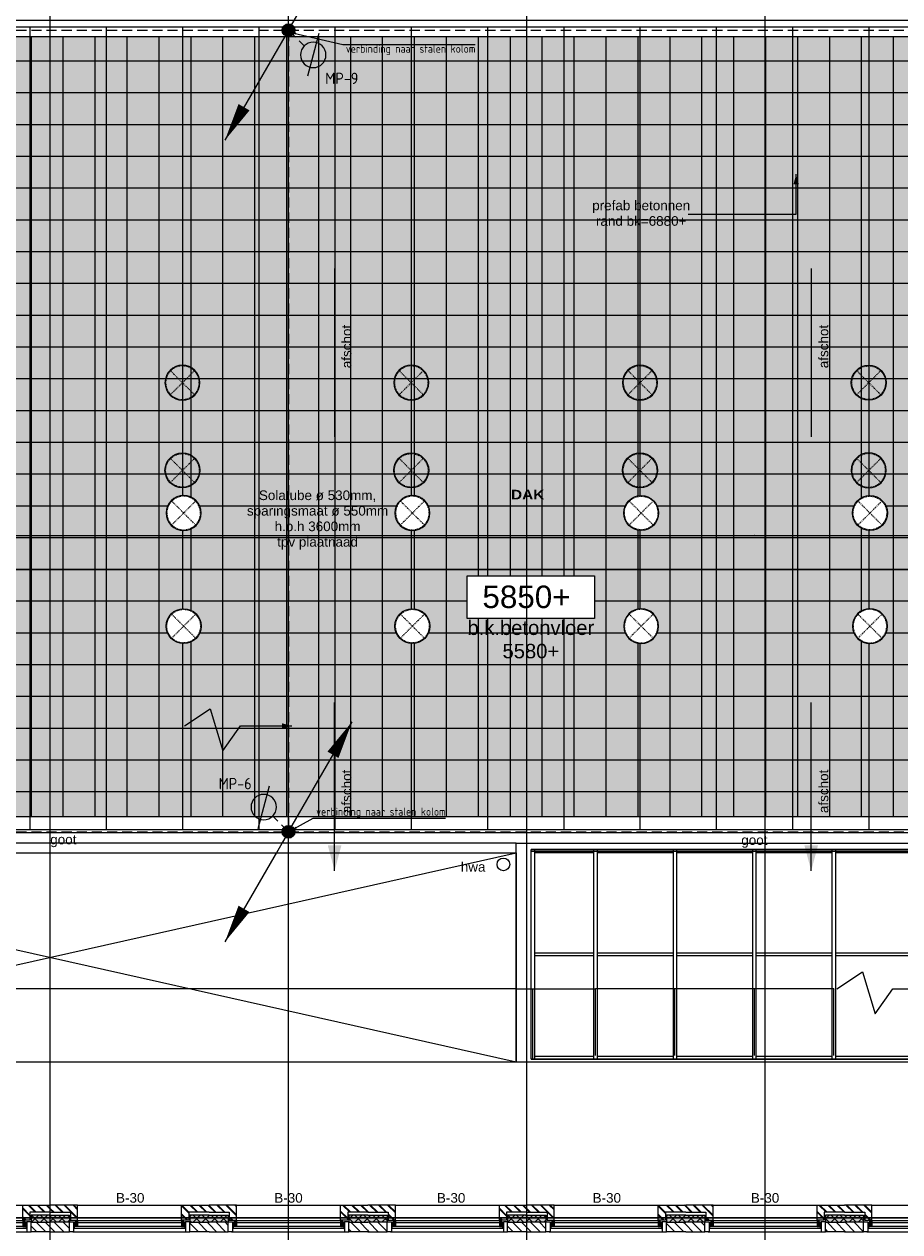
# Model space of a CAD drawing. Header units: millimetres. Extents: x -38031 to 110605, y -30229 to 92226.
# Tile 213 of 256: x 38950 to 52731, y 25479 to 44483. Entities that reach past the tile are written whole.
import ezdxf
from ezdxf.enums import TextEntityAlignment as Align

# ---------------------------------------------------------------- set-up
doc = ezdxf.new("R2010")
doc.units = ezdxf.units.MM
doc.header["$LTSCALE"] = 50
doc.set_wipeout_variables(frame=1)
for name, pattern in [('HIDDEN', [9.525, 6.35, -3.175]), ('HIDDEN2', [4.7625, 3.175, -1.5875]), ('STYLE_01', [0.41664, 0.20828, -0.20836]), ('STYLE_07', [1.875, 0.625, -0.20828, 0.625, -0.20836, 0.06943, -0.13893])]:
    doc.linetypes.add(name, pattern=pattern)
for name, color, linetype in [('AB$1A---_ATTRIB035', 8, 'Continuous'), ('AB$1A---_ATTRIB070', 8, 'Continuous'), ('AL$1A---_ALGEMEEN', 8, 'Continuous'), ('AM$1A---_ARCERING', 8, 'Continuous'), ('AT$1A---_TEKST025', 8, 'Continuous'), ('AT$1A---_TEKST035', 8, 'Continuous'), ('AT$1A---_TEKST050', 8, 'Continuous'), ('AT$1A---_TEKST100', 8, 'Continuous'), ('BOUWKUNDIG', 8, 'Continuous'), ('brandscheiding', 5, 'HIDDEN'), ('EL6121--', 3, 'Continuous')]:
    doc.layers.add(name, color=color, linetype=linetype)
doc.layers.add('stramien', color=1, linetype='Continuous', lineweight=15)
doc.styles.add('Arial', font='ARIAL.TTF')
doc.styles.add('Arial Black', font='txt')
doc.styles.add('BURO-018', font='iso.shx', dxfattribs={"height": 90})
doc.styles.add('BURO-025', font='ISO.shx', dxfattribs={"height": 125})
doc.styles.add('ISO18', font='iso', dxfattribs={"height": 180})
doc.styles.get("Standard").update_dxf_attribs({"font": 'iso.shx'})
doc.dimstyles.new('STABICAD', dxfattribs={"dimscale": 100, "dimtxt": 1.8, "dimasz": 2, "dimexe": 0, "dimexo": 2.5, "dimgap": 1.5, "dimtad": 0, "dimdec": 0, "dimrnd": 10, "dimzin": 0, "dimdsep": 46, "dimtxsty": 'Standard', "dimblk1": 'OBLIQUE', "dimblk2": 'OBLIQUE', "dimsah": 1, "dimcen": -3, "dimadec": 0, "dimazin": 0, "dimtfac": 1, "dimtdec": 0, "dimtofl": 0, "dimtmove": 2, "dimatfit": 3, "dimfxl": 0, "dimtvp": 1.055556, "dimtolj": 1, "dimtzin": 0, "dimarcsym": 0})
doc.dimstyles.new('VyA', dxfattribs={"dimtxt": 2.272868, "dimasz": 2.120801, "dimexe": 1.5, "dimexo": 1.59, "dimgap": 0.5, "dimtad": 1, "dimdec": 0, "dimzin": 11, "dimtxsty": 'Arial', "dimblk": 'VW_SLASH', "dimcen": 0, "dimdle": 1, "dimazin": 0, "dimtfac": 0.8, "dimtdec": 0, "dimtix": 1, "dimtmove": 0, "dimatfit": 0, "dimldrblk": 'VW_FILLEDARROW', "dimfxl": 0, "dimfrac": 2, "dimtolj": 1, "dimtzin": 11, "dimarcsym": 0})
pattern_1 = [(135, (0, 0), (70.7107, 70.7107), []), (45, (299.34, -299.34), (70.7107, -70.7107), [])]
pattern_2 = [(45, (0, 0), (70.7107, -70.7107), []), (45, (7.07, -7.07), (70.7107, -70.7107), [])]
pattern_3 = [(45, (0, 0), (70.7107, -70.7107), [])]

# ---------------------------------------------------------------- blocks, each defined once
blk = doc.blocks.new('_Oblique')
at = {"color": 0, "linetype": 'ByBlock', "lineweight": -2}
blk.add_line((-0.5, -0.5), (0.5, 0.5), dxfattribs=at)
blk = doc.blocks.new('Group-46')
at = {"layer": 'AL$1A---_ALGEMEEN', "color": 0}
for points in [[(-13012, 670), (17489, 670), (17489, 620), (-13012, 620)], [(-13012, -955), (17489, -955), (17489, -1005), (-13012, -1005)], [(-13002, -2580), (17489, -2580), (17489, -2630), (-13002, -2630)]]:
    blk.add_lwpolyline(points, close=True, dxfattribs=at)
at = {"color": 0}
for points in [[(-13012, 670), (-12962, 670), (-12962, -2630), (-13012, -2630)], [(-12026, 670), (-11976, 670), (-11976, -2630), (-12026, -2630)], [(-10776, 670), (-10726, 670), (-10726, -2630), (-10776, -2630)], [(-9526, 670), (-9476, 670), (-9476, -2630), (-9526, -2630)], [(-8276, 670), (-8226, 670), (-8226, -2630), (-8276, -2630)]]:
    blk.add_wipeout(points, dxfattribs=at).dxf.layer = 'AL$1A---_ALGEMEEN'
at = {"layer": 'AL$1A---_ALGEMEEN', "color": 0}
for points in [[(-13012, 670), (-12962, 670), (-12962, -2630), (-13012, -2630)], [(-12026, 670), (-11976, 670), (-11976, -2630), (-12026, -2630)], [(-10776, 670), (-10726, 670), (-10726, -2630), (-10776, -2630)], [(-9526, 670), (-9476, 670), (-9476, -2630), (-9526, -2630)], [(-8276, 670), (-8226, 670), (-8226, -2630), (-8276, -2630)]]:
    blk.add_lwpolyline(points, close=True, dxfattribs=at)
blk = doc.blocks.new('solatube 550')
at = {"color": 0}
blk.add_wipeout([(194, 194), (213, 174), (229, 153), (243, 130), (254, 105), (263, 80), (270, 54), (274, 27), (275, 0), (274, -27), (270, -54), (263, -80), (254, -105), (243, -130), (229, -153), (213, -174), (194, -194), (174, -213), (153, -229), (130, -243), (105, -254), (80, -263), (54, -270), (27, -274), (0, -275), (-27, -274), (-54, -270), (-80, -263), (-105, -254), (-130, -243), (-153, -229), (-174, -213), (-194, -194), (-213, -174), (-229, -153), (-243, -130), (-254, -105), (-263, -80), (-270, -54), (-274, -27), (-275, 0), (-274, 27), (-270, 54), (-263, 80), (-254, 105), (-243, 130), (-229, 153), (-213, 174), (-194, 194), (-174, 213), (-153, 229), (-130, 243), (-105, 254), (-80, 263), (-54, 270), (-27, 274), (0, 275), (27, 274), (54, 270), (80, 263), (105, 254), (130, 243), (153, 229), (174, 213)], dxfattribs=at).dxf.layer = 'AL$1A---_ALGEMEEN'
at = {"layer": 'AL$1A---_ALGEMEEN', "color": 0, "linetype": 'STYLE_01'}
for p, q in [((-187, -187), (187, 187)), ((187, -187), (-187, 187))]:
    blk.add_line(p, q, dxfattribs=at)
at = {"layer": 'AL$1A---_ALGEMEEN', "color": 0}
blk.add_circle((0, 0), 275, dxfattribs=at)
at = {"layer": 'AL$1A---_ALGEMEEN', "color": 0, "linetype": 'STYLE_01'}
blk.add_circle((0, 0), 265, dxfattribs=at)
blk = doc.blocks.new('Group-50')
at = {"layer": 'AL$1A---_ALGEMEEN', "color": 0, "xscale": -1}
blk.add_blockref('solatube 550', (-11301, 8015), dxfattribs=at)
at = {"layer": 'AL$1A---_ALGEMEEN', "color": 0, "rotation": 180}
blk.add_blockref('solatube 550', (-11301, 6635), dxfattribs=at)
blk = doc.blocks.new('Group-51')
at = {"layer": 'AL$1A---_ALGEMEEN', "color": 0, "xscale": -1}
blk.add_blockref('solatube 550', (-14901, 8015), dxfattribs=at)
at = {"layer": 'AL$1A---_ALGEMEEN', "color": 0, "rotation": 180}
blk.add_blockref('solatube 550', (-14901, 6635), dxfattribs=at)
blk = doc.blocks.new('Group-52')
at = {"layer": 'AL$1A---_ALGEMEEN', "color": 0}
blk.add_blockref('solatube 550', (-7701, 8015), dxfattribs=at)
at = {"layer": 'AL$1A---_ALGEMEEN', "color": 0, "xscale": -1, "rotation": 180}
blk.add_blockref('solatube 550', (-7701, 6635), dxfattribs=at)
blk = doc.blocks.new('Group-58')
at = {"layer": 'AL$1A---_ALGEMEEN', "color": 0}
for p, q in [((-13251, -2675), (-27941, 615)), ((-27941, -2675), (-13251, 615))]:
    blk.add_line(p, q, dxfattribs=at)
blk.add_lwpolyline([(-27941, 615), (-13251, 615), (-13251, -2675), (-27941, -2675)], close=True, dxfattribs=at)
blk = doc.blocks.new('Group-63')
at = {"layer": 'AL$1A---_ALGEMEEN', "color": 0, "xscale": -1}
blk.add_blockref('solatube 550', (-18501, 8015), dxfattribs=at)
at = {"layer": 'AL$1A---_ALGEMEEN', "color": 0, "rotation": 180}
blk.add_blockref('solatube 550', (-18501, 6635), dxfattribs=at)
blk = doc.blocks.new('Group-64')
at = {"layer": 'AL$1A---_ALGEMEEN', "color": 9}
for p, q in [((-20878, 1155), (-20878, 13495)), ((-20376, 1155), (-20376, 13495)), ((-19874, 1155), (-19874, 13495)), ((-19371, 1155), (-19371, 13495)), ((-18868, 1155), (-18868, 13495)), ((-18366, 1155), (-18366, 13495)), ((-17864, 1155), (-17864, 13495)), ((-17361, 1155), (-17361, 13495)), ((-16858, 1155), (-16858, 13495)), ((-16356, 1155), (-16356, 13495)), ((-15854, 1155), (-15854, 13495)), ((-15351, 1155), (-15351, 13495)), ((-14848, 1155), (-14848, 13495)), ((-14346, 1155), (-14346, 13495)), ((-13844, 1155), (-13844, 13495)), ((-13341, 1155), (-13341, 13495)), ((-12838, 1155), (-12838, 13495)), ((-12336, 1155), (-12336, 13495)), ((-11834, 1155), (-11834, 13495)), ((-11331, 1155), (-11331, 13495)), ((-10828, 1155), (-10828, 13495)), ((-10326, 1155), (-10326, 13495)), ((-9824, 1155), (-9824, 13495)), ((-9321, 1155), (-9321, 13495)), ((-8818, 1155), (-8818, 13495)), ((-8316, 1155), (-8316, 13495)), ((-7814, 1155), (-7814, 13495)), ((-7311, 1155), (-7311, 13495)), ((12789, 13075), (-31791, 13075)), ((12789, 12575), (-31791, 12575)), ((12789, 12075), (-31791, 12075)), ((12789, 11575), (-31791, 11575)), ((12789, 11075), (-31791, 11075)), ((12789, 10575), (-31791, 10575)), ((12789, 10075), (-31791, 10075)), ((12789, 9575), (-31791, 9575)), ((12789, 9075), (-31791, 9075)), ((12789, 8575), (-31791, 8575)), ((12789, 8075), (-31791, 8075)), ((12789, 7575), (-31791, 7575)), ((12789, 7075), (-31791, 7075)), ((12789, 6575), (-31791, 6575)), ((12789, 6075), (-31791, 6075)), ((12789, 5575), (-31791, 5575)), ((12789, 5075), (-31791, 5075)), ((12789, 4575), (-31791, 4575)), ((12789, 4075), (-31791, 4075)), ((12789, 3575), (-31791, 3575)), ((12789, 3075), (-31791, 3075)), ((12789, 2575), (-31791, 2575)), ((12789, 2075), (-31791, 2075)), ((12789, 1575), (-31791, 1575))]:
    blk.add_line(p, q, dxfattribs=at)
blk.add_solid([(-31791, 1155), (-31791, 13495), (12789, 1155), (12789, 13495)], dxfattribs=at)
blk = doc.blocks.new('hwa')
at = {"layer": 'AL$1A---_ALGEMEEN', "color": 0}
blk.add_circle((0, 0), 100, dxfattribs=at)
at = {"layer": 'AT$1A---_TEKST100', "insert": (-670, 38), "char_height": 151.52, "attachment_point": 1, "line_spacing_factor": 0.967741, "style": 'Arial'}
blk.add_mtext('{\\C256;\\lhwa}', dxfattribs=at)
blk = doc.blocks.new('VW_SLASH')
at = {"layer": 'AL$1A---_ALGEMEEN', "color": 0, "linetype": 'ByBlock', "lineweight": -2}
blk.add_line((0, 0), (-1, 0), dxfattribs=at)
at = {"layer": 'AL$1A---_ALGEMEEN', "color": 0, "linetype": 'ByBlock', "lineweight": 5}
blk.add_line((0.5, 0.5), (-0.5, -0.5), dxfattribs=at)
blk = doc.blocks.new('*D1013')
at = {"layer": 'AL$1A---_ALGEMEEN', "color": 0, "lineweight": -2}
for p, q in [((-12987, -2628), (-12987, -1524)), ((-12985, -1525), (-12003, -1525)), ((-12001, -2573), (-12001, -1524))]:
    blk.add_line(p, q, dxfattribs=at)
at = {"layer": 'AL$1A---_ALGEMEEN', "color": 0, "lineweight": -2, "xscale": 2.12080078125, "yscale": 2.12080078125, "zscale": 2.12080078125, "rotation": 180}
blk.add_blockref('VW_SLASH', (-12987, -1525), dxfattribs=at)
at = {"layer": 'AL$1A---_ALGEMEEN', "color": 0, "lineweight": -2, "xscale": 2.12080078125, "yscale": 2.12080078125, "zscale": 2.12080078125}
blk.add_blockref('VW_SLASH', (-12001, -1525), dxfattribs=at)
at = {"layer": 'AT$1A---_TEKST025', "insert": (-12494, -1499), "char_height": 2.27, "attachment_point": 5, "style": 'Arial'}
blk.add_mtext('\\A1;49300', dxfattribs=at)
blk = doc.blocks.new('VW_FILLEDARROW')
at = {"layer": 'AL$1A---_ALGEMEEN', "color": 0, "lineweight": -2}
blk.add_solid([(0, 0), (0.5, 0.5), (0.5, -0.5)], dxfattribs=at)
blk = doc.blocks.new('*D1014')
at = {"layer": 'AL$1A---_ALGEMEEN', "color": 0, "lineweight": -2}
for p, q in [((-12001, -2573), (-12001, -1524)), ((-10753, -1525), (-11999, -1525)), ((-10751, -2573), (-10751, -1524))]:
    blk.add_line(p, q, dxfattribs=at)
at = {"layer": 'AL$1A---_ALGEMEEN', "color": 0, "lineweight": -2, "xscale": 2.12080078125, "yscale": 2.12080078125, "zscale": 2.12080078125, "rotation": 180}
blk.add_blockref('VW_SLASH', (-12001, -1525), dxfattribs=at)
at = {"layer": 'AL$1A---_ALGEMEEN', "color": 0, "lineweight": -2, "xscale": 2.12080078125, "yscale": 2.12080078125, "zscale": 2.12080078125}
blk.add_blockref('VW_SLASH', (-10751, -1525), dxfattribs=at)
at = {"layer": 'AT$1A---_TEKST025', "insert": (-11376, -1499), "char_height": 2.27, "attachment_point": 5, "style": 'Arial'}
blk.add_mtext('\\A1;62500', dxfattribs=at)
blk = doc.blocks.new('*D1015')
at = {"layer": 'AL$1A---_ALGEMEEN', "color": 0, "lineweight": -2}
for p, q in [((-10751, -2573), (-10751, -1524)), ((-9503, -1525), (-10749, -1525)), ((-9501, -2573), (-9501, -1524))]:
    blk.add_line(p, q, dxfattribs=at)
at = {"layer": 'AL$1A---_ALGEMEEN', "color": 0, "lineweight": -2, "xscale": 2.12080078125, "yscale": 2.12080078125, "zscale": 2.12080078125, "rotation": 180}
blk.add_blockref('VW_SLASH', (-10751, -1525), dxfattribs=at)
at = {"layer": 'AL$1A---_ALGEMEEN', "color": 0, "lineweight": -2, "xscale": 2.12080078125, "yscale": 2.12080078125, "zscale": 2.12080078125}
blk.add_blockref('VW_SLASH', (-9501, -1525), dxfattribs=at)
at = {"layer": 'AT$1A---_TEKST025', "insert": (-10126, -1499), "char_height": 2.27, "attachment_point": 5, "style": 'Arial'}
blk.add_mtext('\\A1;62500', dxfattribs=at)
blk = doc.blocks.new('*D1016')
at = {"layer": 'AL$1A---_ALGEMEEN', "color": 0, "lineweight": -2}
for p, q in [((-9501, -2573), (-9501, -1524)), ((-8253, -1525), (-9499, -1525)), ((-8251, -2573), (-8251, -1524))]:
    blk.add_line(p, q, dxfattribs=at)
at = {"layer": 'AL$1A---_ALGEMEEN', "color": 0, "lineweight": -2, "xscale": 2.12080078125, "yscale": 2.12080078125, "zscale": 2.12080078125, "rotation": 180}
blk.add_blockref('VW_SLASH', (-9501, -1525), dxfattribs=at)
at = {"layer": 'AL$1A---_ALGEMEEN', "color": 0, "lineweight": -2, "xscale": 2.12080078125, "yscale": 2.12080078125, "zscale": 2.12080078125}
blk.add_blockref('VW_SLASH', (-8251, -1525), dxfattribs=at)
at = {"layer": 'AT$1A---_TEKST025', "insert": (-8876, -1499), "char_height": 2.27, "attachment_point": 5, "style": 'Arial'}
blk.add_mtext('\\A1;62500', dxfattribs=at)
blk = doc.blocks.new('*D1024')
at = {"layer": 'AL$1A---_ALGEMEEN', "color": 0, "lineweight": -2}
for p, q in [((-13253, -1525), (-13255, -1525)), ((-13251, -2363), (-13251, -1524)), ((-13251, -1525), (-12987, -1525)), ((-12987, -2628), (-12987, -1524)), ((-12985, -1525), (-12983, -1525))]:
    blk.add_line(p, q, dxfattribs=at)
at = {"layer": 'AL$1A---_ALGEMEEN', "color": 0, "lineweight": -2, "xscale": 2.12080078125, "yscale": 2.12080078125, "zscale": 2.12080078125}
blk.add_blockref('VW_SLASH', (-13251, -1525), dxfattribs=at)
at = {"layer": 'AL$1A---_ALGEMEEN', "color": 0, "lineweight": -2, "xscale": 2.12080078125, "yscale": 2.12080078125, "zscale": 2.12080078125, "rotation": 180}
blk.add_blockref('VW_SLASH', (-12987, -1525), dxfattribs=at)
at = {"layer": 'AT$1A---_TEKST025', "insert": (-13331, -1500), "char_height": 2.27, "attachment_point": 5, "style": 'Arial'}
blk.add_mtext('\\A1;13200', dxfattribs=at)
blk = doc.blocks.new('*D1026')
at = {"layer": 'AL$1A---_ALGEMEEN', "color": 0, "lineweight": -2}
for p, q in [((-27941, -2673), (-27941, -1524)), ((-13253, -1525), (-27939, -1525)), ((-13251, -2673), (-13251, -1524))]:
    blk.add_line(p, q, dxfattribs=at)
at = {"layer": 'AL$1A---_ALGEMEEN', "color": 0, "lineweight": -2, "xscale": 2.12080078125, "yscale": 2.12080078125, "zscale": 2.12080078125, "rotation": 180}
blk.add_blockref('VW_SLASH', (-27941, -1525), dxfattribs=at)
at = {"layer": 'AL$1A---_ALGEMEEN', "color": 0, "lineweight": -2, "xscale": 2.12080078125, "yscale": 2.12080078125, "zscale": 2.12080078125}
blk.add_blockref('VW_SLASH', (-13251, -1525), dxfattribs=at)
at = {"layer": 'AT$1A---_TEKST025', "insert": (-20596, -1499), "char_height": 2.27, "attachment_point": 5, "style": 'Arial'}
blk.add_mtext('\\A1;734500', dxfattribs=at)
blk = doc.blocks.new('*D1039')
at = {"layer": 'AL$1A---_ALGEMEEN', "color": 0, "lineweight": -2}
for p, q in [((-2003, 945), (-2413, 945)), ((-2411, 647), (-2411, 943)), ((-13010, 645), (-2410, 645))]:
    blk.add_line(p, q, dxfattribs=at)
at = {"layer": 'AL$1A---_ALGEMEEN', "color": 0, "lineweight": -2, "xscale": 2.12080078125, "yscale": 2.12080078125, "zscale": 2.12080078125}
for p, rotation in [((-2411, 945), 90), ((-2411, 645), 270)]:
    blk.add_blockref('VW_SLASH', p, dxfattribs=dict(at, rotation=rotation))
at = {"layer": 'AT$1A---_TEKST025', "insert": (-2437, 795), "char_height": 2.27, "attachment_point": 5, "rotation": 90, "style": 'Arial'}
blk.add_mtext('\\A1;15000', dxfattribs=at)
blk = doc.blocks.new('*D1041')
at = {"layer": 'AL$1A---_ALGEMEEN', "color": 0, "lineweight": -2}
for p, q in [((-32001, 5607), (-32001, 5606)), ((12997, 5605), (-31999, 5605)), ((12999, 5607), (12999, 5606))]:
    blk.add_line(p, q, dxfattribs=at)
at = {"layer": 'AL$1A---_ALGEMEEN', "color": 0, "lineweight": -2, "xscale": 2.12080078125, "yscale": 2.12080078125, "zscale": 2.12080078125, "rotation": 180}
blk.add_blockref('VW_SLASH', (-32001, 5605), dxfattribs=at)
at = {"layer": 'AL$1A---_ALGEMEEN', "color": 0, "lineweight": -2, "xscale": 2.12080078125, "yscale": 2.12080078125, "zscale": 2.12080078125}
blk.add_blockref('VW_SLASH', (12999, 5605), dxfattribs=at)
at = {"layer": 'AT$1A---_TEKST025', "insert": (-9501, 5631), "char_height": 2.27, "attachment_point": 5, "style": 'Arial'}
blk.add_mtext('\\A1;2250000', dxfattribs=at)
blk = doc.blocks.new('Group-69')
at = {"color": 0}
blk.add_wipeout([(12759, 13465), (12759, 3153), (13009, 3153), (13009, 13715), (-32011, 13715), (-32011, 13142), (-31761, 13142), (-31761, 13465)], dxfattribs=at).dxf.layer = 'AL$1A---_ALGEMEEN'
at = {"layer": 'AL$1A---_ALGEMEEN', "color": 0}
blk.add_lwpolyline([(12759, 13465), (12759, 3153), (13009, 3153), (13009, 13715), (-32011, 13715), (-32011, 13142), (-31761, 13142), (-31761, 13465)], close=True, dxfattribs=at)
blk = doc.blocks.new('Group-70')
at = {"layer": 'AL$1A---_ALGEMEEN', "color": 0}
for p, q in [((-31961, 13615), (12959, 13615)), ((-20901, 13615), (-20901, 985)), ((-19701, 13615), (-19701, 985)), ((-18501, 13615), (-18501, 985)), ((-17301, 13615), (-17301, 985)), ((-16101, 13615), (-16101, 985)), ((-14901, 13615), (-14901, 985)), ((-13701, 13615), (-13701, 985)), ((-12501, 13615), (-12501, 985)), ((-11301, 13615), (-11301, 985)), ((-10101, 13615), (-10101, 985)), ((-8901, 13615), (-8901, 985)), ((-7701, 13615), (-7701, 985)), ((-31961, 985), (12959, 985))]:
    blk.add_line(p, q, dxfattribs=at)
blk = doc.blocks.new('tekst 9 pts')
at = {"layer": 'AL$1A---_ALGEMEEN', "color": 0, "style": 'Arial Black'}
blk.add_attdef('naam_ruimte', text='', height=152, dxfattribs=at).set_placement((0, -81), align=Align.TOP_CENTER)
at = {"layer": 'AL$1A---_ALGEMEEN', "color": 0, "flags": 1}
for tag, p in [('oppervlakte', (-335, -1162)), ('stramiennummer', (-335, -1435))]:
    blk.add_attdef(tag, p, '', height=152, dxfattribs=at)
blk = doc.blocks.new('peilmaat plg groot')
at = {"layer": 'AL$1A---_ALGEMEEN', "color": 0, "flags": 1}
for tag, p in [('onderdeel', (-1000, -976)), ('patchnr', (-1000, -1613)), ('toestelnr', (-1000, -2249))]:
    blk.add_attdef(tag, p, '', height=354, dxfattribs=at)
at = {"color": 0}
blk.add_wipeout([(-1000, 330), (1000, 330), (1000, -340), (-1000, -340)], dxfattribs=at).dxf.layer = 'AL$1A---_ALGEMEEN'
at = {"layer": 'AL$1A---_ALGEMEEN', "color": 0}
blk.add_lwpolyline([(-1000, 330), (1000, 330), (1000, -340), (-1000, -340)], close=True, dxfattribs=at)
at = {"layer": 'AL$1A---_ALGEMEEN', "color": 0, "style": 'Arial'}
blk.add_attdef('peil', text='', height=354, dxfattribs=at).set_placement((0, 0), align=Align.MIDDLE_CENTER)
blk = doc.blocks.new('zijdetail kozijn 2kops')
at = {"color": 0}
blk.add_wipeout([(-63, 420), (-130, 420), (-130, 262), (-63, 262)], dxfattribs=at).dxf.layer = 'AL$1A---_ALGEMEEN'
at = {"layer": 'AM$1A---_ARCERING', "linetype": 'Continuous', "lineweight": 0}
blk.add_hatch(color=256, dxfattribs=at).paths.add_polyline_path([(-54, 338), (-54, 366), (-56, 366), (-56, 266), (-31, 266), (-31, 243), (0, 243), (0, 338), (-22, 338)])
at = {"layer": 'AL$1A---_ALGEMEEN', "color": 0}
for points in [[(-63, 420), (-130, 420), (-130, 262), (-63, 262)], [(-54, 338), (-54, 366), (-56, 366), (-56, 266), (-31, 266), (-31, 243), (0, 243), (0, 338), (-22, 338)]]:
    blk.add_lwpolyline(points, close=True, dxfattribs=at)
blk = doc.blocks.new('31x_alu-1e-mk115-p')
at = {"layer": 'AM$1A---_ARCERING', "linetype": 'Continuous', "lineweight": 0}
for points in [[(-160, 2068), (-160, 1767), (-270, 1767), (-270, 2068)], [(-160, -432), (-160, -130), (-270, -130), (-270, -432)]]:
    blk.add_hatch(color=256, dxfattribs=at).paths.add_polyline_path(points)
at = {"layer": 'AM$1A---_ARCERING', "linetype": 'Continuous', "lineweight": 5}
h = blk.add_hatch(dxfattribs=at)
h.set_pattern_fill('ISOLATIE', color=256, style=0, pattern_type=2)
h.set_pattern_definition(pattern_1)
edge = h.paths.add_edge_path()
edge.add_line((-160, 2068), (-160, 1767))
edge.add_line((-160, 1767), (-270, 1767))
edge.add_line((-270, 1767), (-270, 2068))
h = blk.add_hatch(dxfattribs=at)
h.set_pattern_fill('ISOLATIE', color=256, style=0, pattern_type=2)
h.set_pattern_definition(pattern_1)
edge = h.paths.add_edge_path()
edge.add_line((-160, -432), (-160, -130))
edge.add_line((-160, -130), (-270, -130))
edge.add_line((-270, -130), (-270, -432))
at = {"layer": 'AL$1A---_ALGEMEEN', "color": 0}
for p, q in [((-420, 1715), (-420, -115)), ((0, 1637), (0, 0))]:
    blk.add_line(p, q, dxfattribs=at)
for points in [[(-160, 2068), (-160, 1767), (-270, 1767), (-270, 2068)], [(-160, -432), (-160, -130), (-270, -130), (-270, -432)]]:
    blk.add_lwpolyline(points, dxfattribs=at)
at = {"color": 0}
blk.add_wipeout([(-276, 1637), (-276, 0), (-338, 0), (-338, 1637)], dxfattribs=at).dxf.layer = 'AL$1A---_ALGEMEEN'
at = {"layer": 'AL$1A---_ALGEMEEN', "color": 0}
blk.add_lwpolyline([(-276, 1637), (-276, 0), (-338, 0), (-338, 1637)], close=True, dxfattribs=at)
at = {"color": 0}
for points in [[(-238, 1637), (0, 1637), (0, 2068), (-113, 2068), (-113, 1750), (-238, 1750)], [(-238, 0), (0, 0), (0, -432), (-113, -432), (-113, -113), (-238, -113)]]:
    blk.add_wipeout(points, dxfattribs=at).dxf.layer = 'AL$1A---_ALGEMEEN'
at = {"layer": 'AM$1A---_ARCERING', "linetype": 'Continuous', "lineweight": 5}
h = blk.add_hatch(dxfattribs=at)
h.set_pattern_fill('BAKSTEEN', color=256, style=0, pattern_type=2)
h.set_pattern_definition(pattern_2)
h.paths.add_polyline_path([(-238, 1637), (0, 1637), (0, 2068), (-113, 2068), (-113, 1750), (-238, 1750)])
h = blk.add_hatch(dxfattribs=at)
h.set_pattern_fill('BAKSTEEN', color=256, style=0, pattern_type=2)
h.set_pattern_definition(pattern_2)
h.paths.add_polyline_path([(-238, 0), (0, 0), (0, -432), (-113, -432), (-113, -113), (-238, -113)])
at = {"layer": 'AL$1A---_ALGEMEEN', "color": 0, "flags": 128}
for points in [[(-238, 1637), (0, 1637), (0, 2068)], [(-113, 2068), (-113, 1750), (-238, 1750), (-238, 1637)], [(-238, 0), (0, 0), (0, -432)], [(-113, -432), (-113, -113), (-238, -113), (-238, 0)]]:
    blk.add_lwpolyline(points, dxfattribs=at)
at = {"color": 0}
for points in [[(-270, 1767), (-270, 2068), (-420, 2068), (-420, 1767)], [(-270, -130), (-270, -432), (-420, -432), (-420, -130)]]:
    blk.add_wipeout(points, dxfattribs=at).dxf.layer = 'AL$1A---_ALGEMEEN'
at = {"layer": 'AM$1A---_ARCERING', "linetype": 'Continuous', "lineweight": 5}
h = blk.add_hatch(dxfattribs=at)
h.set_pattern_fill('KALKZANDSTEEN', color=256, style=0, pattern_type=2)
h.set_pattern_definition(pattern_3)
h.paths.add_polyline_path([(-270, 1767), (-270, 2068), (-420, 2068), (-420, 1767)])
h = blk.add_hatch(dxfattribs=at)
h.set_pattern_fill('KALKZANDSTEEN', color=256, style=0, pattern_type=2)
h.set_pattern_definition(pattern_3)
h.paths.add_polyline_path([(-270, -130), (-270, -432), (-420, -432), (-420, -130)])
at = {"layer": 'AL$1A---_ALGEMEEN', "color": 0}
for p, q in [((-270, 1767), (-270, 2068)), ((-270, -130), (-270, -432))]:
    blk.add_line(p, q, dxfattribs=at)
at = {"layer": 'AL$1A---_ALGEMEEN', "color": 0, "flags": 128}
for points in [[(-420, 2068), (-420, 1767), (-270, 1767)], [(-420, -432), (-420, -130), (-270, -130)]]:
    blk.add_lwpolyline(points, dxfattribs=at)
at = {"layer": 'AL$1A---_ALGEMEEN', "color": 0, "xscale": -1, "rotation": 90}
blk.add_blockref('zijdetail kozijn 2kops', (0, 1637), dxfattribs=at)
at = {"layer": 'AL$1A---_ALGEMEEN', "color": 0, "rotation": 90}
blk.add_blockref('zijdetail kozijn 2kops', (0, 0), dxfattribs=at)
at = {"layer": 'AL$1A---_ALGEMEEN', "color": 0}
for p, q in [((-366, -54), (-366, 1691)), ((-243, 1637), (-243, 0))]:
    blk.add_line(p, q, dxfattribs=at)
blk = doc.blocks.new('Group-123')
at = {"layer": 'AL$1A---_ALGEMEEN', "color": 0}
blk.add_line((-13376, 4865), (-13196, 4865), dxfattribs=at)
blk.add_lwpolyline([(-14886, 4865), (-14486, 5135), (-14286, 4475), (-14006, 4865), (-13286, 4865)], dxfattribs=at)
blk.add_solid([(-13196, 4865), (-13355, 4822), (-13355, 4907)], dxfattribs=at)
blk = doc.blocks.new('txt- B-30')
at = {"color": 0}
blk.add_wipeout([(-223, -119), (223, -119), (223, 125), (-223, 125)], dxfattribs=at).dxf.layer = 'AL$1A---_ALGEMEEN'
at = {"layer": 'AT$1A---_TEKST100', "insert": (0, -112), "char_height": 151.52, "attachment_point": 8, "line_spacing_factor": 0.967741, "style": 'Arial'}
blk.add_mtext('{\\C256;\\lB-30}', dxfattribs=at)
blk = doc.blocks.new('Group-141')
at = {"layer": 'AL$1A---_ALGEMEEN', "color": 0, "xscale": -1}
for p in [(-14901, 8215), (-11301, 8215)]:
    blk.add_blockref('solatube 550', p, dxfattribs=at)
at = {"layer": 'AL$1A---_ALGEMEEN', "color": 0}
for p in [(-7701, 8215), (-4101, 8215)]:
    blk.add_blockref('solatube 550', p, dxfattribs=at)
at = {"layer": 'AL$1A---_ALGEMEEN', "color": 0, "rotation": 180}
for p in [(-14901, 6435), (-11301, 6435)]:
    blk.add_blockref('solatube 550', p, dxfattribs=at)
at = {"layer": 'AL$1A---_ALGEMEEN', "color": 0, "xscale": -1, "rotation": 180}
for p in [(-7701, 6435), (-4101, 6435)]:
    blk.add_blockref('solatube 550', p, dxfattribs=at)
blk = doc.blocks.new('E00170')
at = {"color": 0, "linetype": 'Continuous'}
for q in [(5, 8.66), (-5, -8.66)]:
    blk.add_line((0, 0), q, dxfattribs=at)
for points in [[(5, 8.66, 0, 1, 0), (3.5, 6.062, 1, 1, 0)], [(-5, -8.66, 0, 1, 0), (-3.5, -6.062, 1, 1, 0)]]:
    blk.add_lwpolyline(points, format="xyseb", dxfattribs=at)
at = {"color": 0, "const_width": 0.5}
blk.add_lwpolyline([(-0.25, 0, 1), (0.25, 0, 1)], format="xyb", close=True, dxfattribs=at)
at = {"color": 0, "linetype": 'Continuous'}
blk.add_circle((0, 0), 0.5, dxfattribs=at)
blk = doc.blocks.new('E00438')
at = {"color": 0, "linetype": 'Continuous'}
blk.add_line((-0.866, -1.5), (0.866, 1.5), dxfattribs=at)
at = {"color": 0}
blk.add_circle((0, 0), 1, dxfattribs=at)
at = {"color": 0, "linetype": 'Continuous', "style": 'BURO-018', "flags": 1}
blk.add_attdef('E_MATCODE', text='', height=1.8, dxfattribs=at).set_placement((0, 0), align=Align.MIDDLE)
blk = doc.blocks.new('Group-71')
at = {"color": 0}
blk.add_wipeout([(2239.245, 769.495), (2239.245, 669.992), (-13012, 669.992), (-13012, -2630.008), (2239.245, -2630.008), (2239.245, -2675.005), (-13251.104, -2675.001), (-13250.896, 769.499)], dxfattribs=at).dxf.layer = 'AL$1A---_ALGEMEEN'
at = {"layer": 'AL$1A---_ALGEMEEN', "color": 0, "flags": 128}
for points in [[(-13250.896, 769.499), (13249, 769.492), (13249, 848.992), (17499, 848.992), (17499, 769.492), (17499, 752.992), (17499, -2675.008), (-13251.104, -2675.001)], [(-13012, 669.992), (-13012, -2630.008), (17429, -2630.008), (17429, 669.992)]]:
    blk.add_lwpolyline(points, close=True, dxfattribs=at)
at = {"layer": 'AL$1A---_ALGEMEEN', "color": 0}
blk.add_blockref('Group-58', (0, 0), dxfattribs=at)
dim = blk.add_linear_dim(base=(-27941, -1525.008), p1=(-13251, -2675.008), p2=(-27941, -2675.008), dimstyle='VyA', override={"dimtxt": 2.272868, "dimgap": 25, "dimlfac": 50, "dimpost": '<>', "dimtxsty": 'Arial', "dimtmove": 2}, dxfattribs=at)
dim.commit()
dim.dimension.update_dxf_attribs({"geometry": '*D1026', "text_midpoint": (-20596, -1498.847)})
blk.add_blockref('Group-46', (0, 0), dxfattribs=at)
at = {"layer": 'AL$1A---_ALGEMEEN', "color": 0, "linetype": 'STYLE_01'}
blk.add_lwpolyline([(-36501, 17324.992), (17499, 17324.992), (17499, -2675.008), (-36501, -2675.008)], close=True, dxfattribs=at)
at = {"layer": 'AL$1A---_ALGEMEEN', "color": 0}
blk.add_lwpolyline([(-8201, -1525.008), (-7801, -1255.008), (-7601, -1915.008), (-7321, -1525.008), (-6601, -1525.008)], dxfattribs=at)
at = {"layer": 'AT$1A---_TEKST100', "insert": (-9501, 893.9), "char_height": 151.52455, "attachment_point": 2, "line_spacing_factor": 0.967741, "style": 'Arial'}
blk.add_mtext('{\\C256;\\lgoot}', dxfattribs=at)
at = {"layer": 'AL$1A---_ALGEMEEN', "color": 0}
dim = blk.add_linear_dim(base=(-12987, -1525.008), p1=(-13251, -2365.008), p2=(-12987, -2630.008), dimstyle='VyA', override={"dimtxt": 2.272868, "dimgap": 25, "dimlfac": 50, "dimpost": '<>', "dimtxsty": 'Arial', "dimtix": 0, "dimtmove": 2}, dxfattribs=at)
dim.commit()
dim.dimension.update_dxf_attribs({"geometry": '*D1024', "text_midpoint": (-13330.683, -1500.008), "dimtype": 128})
for base, p1, p2, picture, middle in [((-12001, -1525.008), (-12987, -2630.008), (-12001, -2575.008), '*D1013', (-12494, -1498.847)), ((-12001, -1525.008), (-10751, -2575.008), (-12001, -2575.008), '*D1014', (-11376, -1498.847)), ((-10751, -1525.008), (-9501, -2575.008), (-10751, -2575.008), '*D1015', (-10126, -1498.847)), ((-9501, -1525.008), (-8251, -2575.008), (-9501, -2575.008), '*D1016', (-8876, -1498.847))]:
    dim = blk.add_linear_dim(base=base, p1=p1, p2=p2, dimstyle='VyA', override={"dimtxt": 2.272868, "dimgap": 25, "dimlfac": 50, "dimpost": '<>', "dimtxsty": 'Arial', "dimtmove": 2}, dxfattribs=at)
    dim.commit()
    dim.dimension.update_dxf_attribs({"geometry": picture, "text_midpoint": middle})
for name in ['Group-63', 'Group-51', 'Group-50', 'Group-52']:
    blk.add_blockref(name, (0, 0), dxfattribs=at)
at = {"color": 0}
blk.add_wipeout([(-13250.896, 769.499), (-27941, 769.499), (-27941, 614.992), (-13250.896, 614.992)], dxfattribs=at).dxf.layer = 'AL$1A---_ALGEMEEN'
at = {"layer": 'AL$1A---_ALGEMEEN', "color": 0}
blk.add_lwpolyline([(-13250.896, 769.499), (-27941, 769.499), (-27941, 614.992), (-13250.896, 614.992)], close=True, dxfattribs=at)
for name, p in [('Group-64', (0, 0)), ('hwa', (-13451, 434.992))]:
    blk.add_blockref(name, p, dxfattribs=at)
at = {"color": 0}
blk.add_wipeout([(13009, 934.992), (13009, 1497.5), (12759, 1497.5), (12759, 1184.992), (-31761, 1184.992), (-31761, 11507.492), (-32011, 11507.492), (-32011, 934.992)], dxfattribs=at).dxf.layer = 'AL$1A---_ALGEMEEN'
at = {"layer": 'AL$1A---_ALGEMEEN', "color": 0}
blk.add_lwpolyline([(13009, 934.992), (13009, 1497.5), (12759, 1497.5), (12759, 1184.992), (-31761, 1184.992), (-31761, 11507.492), (-32011, 11507.492), (-32011, 934.992)], close=True, dxfattribs=at)
at = {"layer": 'AT$1A---_TEKST100', "insert": (-20376, 903.309), "char_height": 151.52455, "attachment_point": 2, "line_spacing_factor": 0.967741, "style": 'Arial'}
blk.add_mtext('{\\C256;\\lgoot}', dxfattribs=at)
at = {"layer": 'AL$1A---_ALGEMEEN', "color": 0}
dim = blk.add_linear_dim(base=(-32001, 5604.992), p1=(12999, 5604.992), p2=(-32001, 5604.992), dimstyle='VyA', override={"dimtxt": 2.272868, "dimgap": 25, "dimlfac": 50, "dimpost": '<>', "dimtxsty": 'Arial', "dimtmove": 2}, dxfattribs=at)
dim.commit()
dim.dimension.update_dxf_attribs({"geometry": '*D1041', "text_midpoint": (-9501, 5631.153)})
dim = blk.add_linear_dim(base=(-2411, 944.992), p1=(-13012, 644.992), p2=(-2001, 944.992), angle=90, dimstyle='VyA', override={"dimtxt": 2.272868, "dimgap": 25, "dimlfac": 50, "dimpost": '<>', "dimtxsty": 'Arial', "dimtmove": 2}, dxfattribs=at)
dim.commit()
dim.dimension.update_dxf_attribs({"geometry": '*D1039', "text_midpoint": (-2437.16, 794.992)})
blk.add_blockref('Group-69', (0, 0), dxfattribs=at)
blk.add_blockref('Group-70', (0, 0), dxfattribs=at)
blk = doc.blocks.new('200254 W 211 30-06-2008')
at = {"layer": 'AL$1A---_ALGEMEEN', "xscale": 0.01999999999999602, "yscale": 0.02000000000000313, "zscale": 0.02}
blk.add_blockref('Group-71', (20233.6, 3632.46), dxfattribs=at)
at = {"layer": 'AL$1A---_ALGEMEEN', "xscale": 0.02, "yscale": 0.02, "zscale": 0.02, "rotation": 90}
blk.add_blockref('31x_alu-1e-mk115-p', (20113.32, 3533.95), dxfattribs=at)
at = {"layer": 'AL$1A---_ALGEMEEN'}
for p, q in [((20056.73, 3845.85), (20056.73, 3858.35)), ((20022.73, 3845.85), (20056.73, 3845.85)), ((19911.47, 3828.72), (19911.47, 3775.72)), ((20061.47, 3828.72), (20061.47, 3775.72)), ((19911.47, 3639.17), (19911.47, 3692.17)), ((20061.47, 3639.17), (20061.47, 3692.17))]:
    blk.add_line(p, q, dxfattribs=at)
for points in [[(20056.73, 3858.35), (20057.58, 3855.17), (20055.88, 3855.17)], [(19911.47, 3828.72), (19913.61, 3820.72), (19909.32, 3820.72)], [(20061.47, 3828.72), (20063.61, 3820.72), (20059.32, 3820.72)], [(19911.47, 3639.17), (19909.32, 3647.17), (19913.61, 3647.17)], [(20061.47, 3639.17), (20059.32, 3647.17), (20063.61, 3647.17)]]:
    blk.add_solid(points, dxfattribs=at)
ref = blk.add_blockref('tekst 9 pts', (19972.23, 3760.69), dxfattribs=dict(at, xscale=0.02, yscale=0.02, zscale=0.02))
ref.add_attrib('naam_ruimte', 'DAK', dxfattribs={"layer": 'AB$1A---_ATTRIB035', "height": 3.03, "style": 'Arial Black'}).set_placement((19972.23, 3759.06), align=Align.TOP_CENTER)
ref = blk.add_blockref('peilmaat plg groot', (19973.23, 3725.38), dxfattribs=dict(at, xscale=0.02, yscale=0.02, zscale=0.02))
ref.add_attrib('peil', '5850+ ', dxfattribs={"layer": 'AB$1A---_ATTRIB070', "height": 7.071, "style": 'Arial'}).set_placement((19973.23, 3725.38), align=Align.MIDDLE_CENTER)
at = {"layer": 'AL$1A---_ALGEMEEN', "xscale": 0.02, "yscale": 0.02, "zscale": 0.02}
blk.add_blockref('Group-123', (20161.97, 3587.45), dxfattribs=at)
at = {"layer": 'AL$1A---_ALGEMEEN', "xscale": 0.02, "yscale": 0.02, "zscale": 0.02, "rotation": 90}
blk.add_blockref('31x_alu-1e-mk115-p', (20063.32, 3533.95), dxfattribs=at)
at = {"layer": 'AT$1A---_TEKST035', "char_height": 3.0305, "line_spacing_factor": 0.967741, "style": 'Arial'}
for s, insert, attachment_point in [('{\\C256;\\lprefab betonnen\\Prand bk=6880+}', (20007.96, 3850.07), 2), ('{\\C256;\\lSolatube ø 530mm,\\Psparingsmaat ø 550mm \\Ph.o.h 3600mm\\Ptpv plaatnaad}', (19906.1, 3749.55), 5)]:
    blk.add_mtext(s, dxfattribs=dict(at, insert=insert, attachment_point=attachment_point))
at = {"layer": 'AT$1A---_TEKST035', "char_height": 3.0305, "attachment_point": 5, "rotation": 90, "line_spacing_factor": 0.967741, "style": 'Arial'}
for insert in [(19915.25, 3804.15), (20065.36, 3804.15), (19915.25, 3664.15), (20065.36, 3664.15)]:
    blk.add_mtext('{\\C256;\\lafschot}', dxfattribs=dict(at, insert=insert))
at = {"layer": 'AL$1A---_ALGEMEEN', "xscale": 0.02, "yscale": 0.02, "zscale": 0.02}
blk.add_blockref('txt- B-30', (20046.95, 3536.9), dxfattribs=at)
at = {"layer": 'AL$1A---_ALGEMEEN', "xscale": 0.02, "yscale": 0.02, "zscale": 0.02, "rotation": 90}
blk.add_blockref('31x_alu-1e-mk115-p', (20013.32, 3533.95), dxfattribs=at)
at = {"layer": 'AT$1A---_TEKST050', "insert": (19973.23, 3711.94), "char_height": 4.5457, "attachment_point": 5, "line_spacing_factor": 0.967741, "style": 'Arial'}
blk.add_mtext('{\\C256;\\lb.k.betonvloer\\P5580+}', dxfattribs=at)
at = {"layer": 'AL$1A---_ALGEMEEN', "xscale": 0.02, "yscale": 0.02, "zscale": 0.02}
for name, p in [('Group-141', (20161.97, 3587.45)), ('txt- B-30', (19997.14, 3536.9))]:
    blk.add_blockref(name, p, dxfattribs=at)
at = {"layer": 'AL$1A---_ALGEMEEN', "xscale": 0.02, "yscale": 0.02, "zscale": 0.02, "rotation": 90}
blk.add_blockref('31x_alu-1e-mk115-p', (19963.32, 3533.95), dxfattribs=at)
at = {"layer": 'stramien', "linetype": 'STYLE_07', "ltscale": 50}
for p, q in [((19971.95, 2695.43), (19971.95, 4240.03)), ((20046.95, 2737.41), (20046.95, 3963.01)), ((19004.75, 3733.95), (21069.77, 3733.95))]:
    blk.add_line(p, q, dxfattribs=at)
at = {"layer": 'AL$1A---_ALGEMEEN', "xscale": 0.02, "yscale": 0.02, "zscale": 0.02}
blk.add_blockref('txt- B-30', (19948.14, 3536.9), dxfattribs=at)
at = {"layer": 'AL$1A---_ALGEMEEN', "xscale": 0.02, "yscale": 0.02, "zscale": 0.02, "rotation": 90}
blk.add_blockref('31x_alu-1e-mk115-p', (19913.32, 3533.95), dxfattribs=at)
at = {"layer": 'AL$1A---_ALGEMEEN', "xscale": 0.02, "yscale": 0.02, "zscale": 0.02}
blk.add_blockref('txt- B-30', (19896.95, 3536.9), dxfattribs=at)
at = {"layer": 'AL$1A---_ALGEMEEN', "xscale": 0.02, "yscale": 0.02, "zscale": 0.02, "rotation": 90}
blk.add_blockref('31x_alu-1e-mk115-p', (19863.32, 3533.95), dxfattribs=at)
at = {"layer": 'stramien', "linetype": 'STYLE_07', "ltscale": 50}
blk.add_line((19896.95, 2737.41), (19896.95, 3963.01), dxfattribs=at)
at = {"layer": 'AL$1A---_ALGEMEEN', "xscale": 0.02, "yscale": 0.02, "zscale": 0.02}
blk.add_blockref('txt- B-30', (19847.14, 3536.9), dxfattribs=at)
at = {"layer": 'AL$1A---_ALGEMEEN', "xscale": 0.02, "yscale": 0.02, "zscale": 0.02, "rotation": 90}
blk.add_blockref('31x_alu-1e-mk115-p', (19813.32, 3533.95), dxfattribs=at)
at = {"layer": 'stramien', "linetype": 'STYLE_07', "ltscale": 50}
blk.add_line((19821.95, 2695.43), (19821.95, 4240.03), dxfattribs=at)

msp = doc.modelspace()

# ---------------------------------------------------------------- block references
at = {"layer": 'BOUWKUNDIG', "xscale": 50, "yscale": 50, "zscale": 50}
msp.add_blockref('200254 W 211 30-06-2008', (-951737.5, -150797.3), dxfattribs=at)

# ---------------------------------------------------------------- next in the draw order: linework, layer by layer
at = {"layer": 'brandscheiding', "const_width": 30}
msp.add_lwpolyline([(56890, 25700), (29340, 25700), (29340, 23260), (27520, 23260), (27520, 2980), (58112.4, 6515.8)], dxfattribs=at)
at = {"layer": 'EL6121--', "color": 5, "linetype": 'HIDDEN2'}
for p, q in [((28110, 44387.9), (73119.4, 44387.9)), ((43110, 44387.9), (43357.9, 44140)), ((43110, 44374.8), (43110, 31773.9)), ((43110, 31773.9), (42862.1, 32021.8)), ((28110, 31773.9), (73119.4, 31773.9))]:
    msp.add_line(p, q, dxfattribs=at)

# ---------------------------------------------------------------- next in the draw order: block references
at = {"layer": 'EL6121--', "xscale": 200, "yscale": 200, "zscale": 200}
for p in [(43110, 44387.9), (43110, 31773.9)]:
    msp.add_blockref('E00170', p, dxfattribs=at)
at = {"layer": 'EL6121--'}
ref = msp.add_blockref('E00438', (43499.3, 43998.6), dxfattribs=dict(at, xscale=-200.0000000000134, yscale=200, zscale=200, rotation=134.9999999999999))
ref.add_attrib('E_MATCODE', 'MP-9', dxfattribs={"layer": '0', "color": 1, "linetype": 'Continuous', "height": 180, "style": 'ISO18'}).set_placement((43949.3, 43629.3), align=Align.MIDDLE)
ref = msp.add_blockref('E00438', (42720.7, 32163.2), dxfattribs=dict(at, xscale=-200.0000000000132, yscale=200, zscale=200, rotation=315))
ref.add_attrib('E_MATCODE', 'MP-6', dxfattribs={"layer": '0', "color": 1, "linetype": 'Continuous', "height": 180, "style": 'ISO18'}).set_placement((42270.7, 32532.5), align=Align.MIDDLE)

# ---------------------------------------------------------------- next in the draw order: texts
at = {"layer": 'EL6121--', "color": 2, "linetype": 'HIDDEN2', "style": 'BURO-025'}
for p in [(44012.8, 44033.6), (43545.3, 32028.2)]:
    msp.add_text('verbinding naar stalen kolom', height=125, dxfattribs=at).set_placement(p)

# ---------------------------------------------------------------- next in the draw order: leaders
at = {"layer": 'EL6121--', "color": 2}
for points in [[(43128, 44358), (43966.5, 44160.9), (46048.4, 44160.9)], [(43145.9, 31793), (43499, 31990.2), (45580.9, 31990.2)]]:
    msp.add_leader(points, dimstyle='STABICAD', override={"dimscale": 50, "dimgap": 1.5, "dimtad": 0}, dxfattribs=at)

doc.saveas('drawing.dxf')
